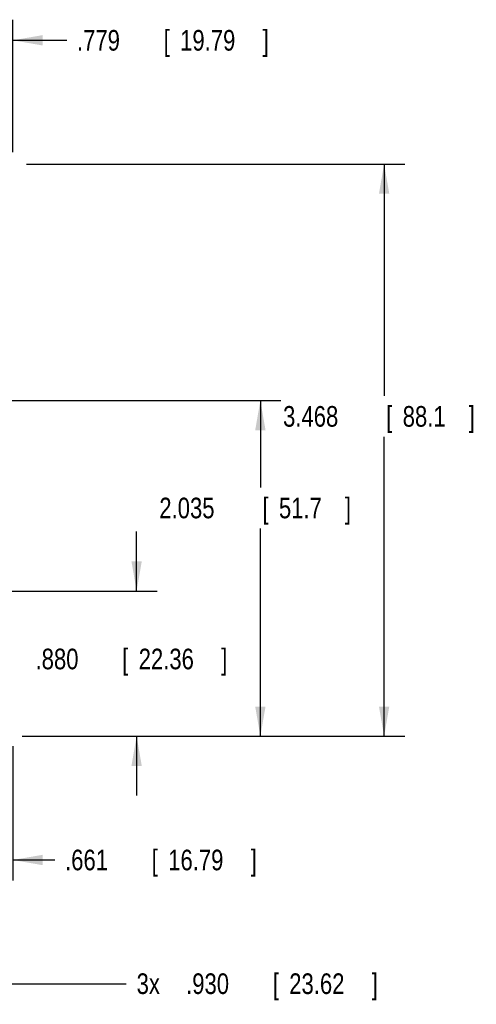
# Model space of a CAD drawing. Header units: inches. Extents: x 0 to 34, y 0 to 22.
# Tile 64 of 75: x 22.4 to 25.2, y 12.6 to 18.6. Entities that reach past the tile are written whole.
import ezdxf

# ---------------------------------------------------------------- set-up
doc = ezdxf.new("R2010")
doc.units = ezdxf.units.IN
doc.header["$LTSCALE"] = 1.87
doc.header["$MEASUREMENT"] = 0
doc.layers.get('0').update_dxf_attribs({"linetype": 'CONTINUOUS'})
doc.layers.add('DIMENSIONS', color=7, linetype='CONTINUOUS')
doc.styles.get("Standard").update_dxf_attribs({"font": 'txt', "width": 0.8})
doc.dimstyles.new('DIMSTYLE_1', dxfattribs={"dimtxt": 0.125, "dimasz": 0.18, "dimexe": 0.18, "dimexo": 0.0625, "dimgap": 0.09, "dimtad": 0, "dimtih": 1, "dimtoh": 1, "dimdec": 3, "dimzin": 4, "dimdsep": 46, "dimtxsty": 'STANDARD', "dimblk": '_FILLED', "dimblk1": '_FILLED', "dimblk2": '_FILLED', "dimcen": 0.09, "dimadec": 0, "dimazin": 0, "dimtp": 0.01, "dimtm": 0.01, "dimtfac": 1, "dimtdec": 3, "dimtofl": 0, "dimtmove": 0, "dimatfit": 3, "dimldrblk": '_FILLED', "dimfxl": 1, "dimtolj": 1, "dimtzin": 4, "dimarcsym": 0})

# ---------------------------------------------------------------- blocks, each defined once
blk = doc.blocks.new('_FILLED')
at = {"color": 0, "linetype": 'BYBLOCK'}
blk.add_solid([(0, 0), (-1, 0.174), (-1, -0.174)], dxfattribs=at)
blk = doc.blocks.new('*D6')
at = {"layer": 'DIMENSIONS', "color": 2, "linetype": 'CONTINUOUS'}
for p, q in [((21.7249, 15.0361), (21.7249, 13.343)), ((22.3859, 14.1575), (22.3859, 13.343)), ((21.7249, 13.468), (21.3649, 13.468)), ((22.3859, 13.468), (22.6398, 13.468))]:
    blk.add_line(p, q, dxfattribs=at)
at = {"layer": 'DIMENSIONS', "color": 2, "linetype": 'CONTINUOUS', "xscale": 0.18, "yscale": 0.18, "zscale": 0.18}
blk.add_blockref('_FILLED', (21.7249, 13.468), dxfattribs=at)
at = {"layer": 'DIMENSIONS', "color": 2, "linetype": 'CONTINUOUS', "xscale": 0.18, "yscale": 0.18, "zscale": 0.18, "rotation": 180}
blk.add_blockref('_FILLED', (22.3859, 13.468), dxfattribs=at)
at = {"layer": 'DIMENSIONS', "color": 2, "linetype": 'CONTINUOUS', "width": 0.8}
for s, p in [('.661', (22.7023, 13.4055)), ('[', (23.2273, 13.4055)), ('16.79', (23.3273, 13.4055)), (']', (23.8273, 13.4055))]:
    blk.add_text(s, height=0.125, dxfattribs=at).set_placement(p)
blk = doc.blocks.new('*D7')
at = {"layer": 'DIMENSIONS', "color": 2, "linetype": 'CONTINUOUS'}
for p, q in [((20.7949, 15.0361), (20.7949, 12.593)), ((21.7249, 15.0361), (21.7249, 12.593)), ((20.7949, 12.718), (21.2599, 12.718)), ((21.7249, 12.718), (21.2599, 12.718)), ((21.2599, 12.718), (23.0734, 12.718))]:
    blk.add_line(p, q, dxfattribs=at)
at = {"layer": 'DIMENSIONS', "color": 2, "linetype": 'CONTINUOUS', "xscale": 0.18, "yscale": 0.18, "zscale": 0.18, "rotation": 180}
blk.add_blockref('_FILLED', (20.7949, 12.718), dxfattribs=at)
at = {"layer": 'DIMENSIONS', "color": 2, "linetype": 'CONTINUOUS', "xscale": 0.18, "yscale": 0.18, "zscale": 0.18}
blk.add_blockref('_FILLED', (21.7249, 12.718), dxfattribs=at)
at = {"layer": 'DIMENSIONS', "color": 2, "linetype": 'CONTINUOUS', "width": 0.8}
for s, p in [('3x ', (23.1359, 12.6555)), ('.930', (23.4359, 12.6555)), ('[', (23.9609, 12.6555)), ('23.62', (24.0609, 12.6555)), (']', (24.5609, 12.6555))]:
    blk.add_text(s, height=0.125, dxfattribs=at).set_placement(p)
blk = doc.blocks.new('*D9')
at = {"layer": 'DIMENSIONS', "color": 2, "linetype": 'CONTINUOUS'}
for p, q in [((21.6069, 16.4233), (21.6069, 18.5622)), ((22.3859, 17.7594), (22.3859, 18.5622)), ((21.6069, 18.4372), (21.2469, 18.4372)), ((22.3859, 18.4372), (22.7121, 18.4372))]:
    blk.add_line(p, q, dxfattribs=at)
at = {"layer": 'DIMENSIONS', "color": 2, "linetype": 'CONTINUOUS', "xscale": 0.18, "yscale": 0.18, "zscale": 0.18}
blk.add_blockref('_FILLED', (21.6069, 18.4372), dxfattribs=at)
at = {"layer": 'DIMENSIONS', "color": 2, "linetype": 'CONTINUOUS', "xscale": 0.18, "yscale": 0.18, "zscale": 0.18, "rotation": 180}
blk.add_blockref('_FILLED', (22.3859, 18.4372), dxfattribs=at)
at = {"layer": 'DIMENSIONS', "color": 2, "linetype": 'CONTINUOUS', "width": 0.8}
for s, p in [('[', (23.2996, 18.3747)), (']', (23.8996, 18.3747)), ('.779', (22.7746, 18.3747)), ('19.79', (23.3996, 18.3747))]:
    blk.add_text(s, height=0.125, dxfattribs=at).set_placement(p)
blk = doc.blocks.new('*D13')
at = {"layer": 'DIMENSIONS', "color": 2, "linetype": 'CONTINUOUS'}
for p, q in [((23.1359, 15.0986), (23.1359, 15.4586)), ((21.7874, 15.0986), (23.2609, 15.0986)), ((22.442, 14.2184), (23.2609, 14.2184)), ((23.1359, 14.2184), (23.1359, 13.8584))]:
    blk.add_line(p, q, dxfattribs=at)
at = {"layer": 'DIMENSIONS', "color": 2, "linetype": 'CONTINUOUS', "xscale": 0.18, "yscale": 0.18, "zscale": 0.18}
for p, rotation in [((23.1359, 15.0986), 270), ((23.1359, 14.2184), 90)]:
    blk.add_blockref('_FILLED', p, dxfattribs=dict(at, rotation=rotation))
at = {"layer": 'DIMENSIONS', "color": 2, "linetype": 'CONTINUOUS', "width": 0.8}
for s, p in [('.880', (22.5234, 14.6241)), ('[', (23.0484, 14.6241)), ('22.36', (23.1484, 14.6241)), (']', (23.6484, 14.6241))]:
    blk.add_text(s, height=0.125, dxfattribs=at).set_placement(p)
blk = doc.blocks.new('*D22')
at = {"layer": 'DIMENSIONS', "color": 2, "linetype": 'CONTINUOUS'}
for p, q in [((22.4688, 17.6868), (24.7609, 17.6868)), ((24.6359, 17.6868), (24.6359, 16.2823)), ((24.6359, 14.2184), (24.6359, 16.0323)), ((22.4725, 14.2184), (24.7609, 14.2184))]:
    blk.add_line(p, q, dxfattribs=at)
at = {"layer": 'DIMENSIONS', "color": 2, "linetype": 'CONTINUOUS', "xscale": 0.18, "yscale": 0.18, "zscale": 0.18}
for p, rotation in [((24.6359, 17.6868), 90), ((24.6359, 14.2184), 270)]:
    blk.add_blockref('_FILLED', p, dxfattribs=dict(at, rotation=rotation))
at = {"layer": 'DIMENSIONS', "color": 2, "linetype": 'CONTINUOUS', "width": 0.8}
for s, p in [('3.468', (24.0234, 16.0948)), ('[', (24.6484, 16.0948)), ('88.1', (24.7484, 16.0948)), (']', (25.1484, 16.0948))]:
    blk.add_text(s, height=0.125, dxfattribs=at).set_placement(p)
blk = doc.blocks.new('*D23')
at = {"layer": 'DIMENSIONS', "color": 2, "linetype": 'CONTINUOUS'}
for p, q in [((21.7815, 16.2536), (24.0109, 16.2536)), ((23.8859, 16.2536), (23.8859, 15.727)), ((23.8859, 14.2184), (23.8859, 15.477)), ((22.4725, 14.2184), (24.0109, 14.2184))]:
    blk.add_line(p, q, dxfattribs=at)
at = {"layer": 'DIMENSIONS', "color": 2, "linetype": 'CONTINUOUS', "xscale": 0.18, "yscale": 0.18, "zscale": 0.18}
for p, rotation in [((23.8859, 16.2536), 90), ((23.8859, 14.2184), 270)]:
    blk.add_blockref('_FILLED', p, dxfattribs=dict(at, rotation=rotation))
at = {"layer": 'DIMENSIONS', "color": 2, "linetype": 'CONTINUOUS', "width": 0.8}
for s, p in [('2.035', (23.2734, 15.5395)), ('[', (23.8984, 15.5395)), ('51.7', (23.9984, 15.5395)), (']', (24.3984, 15.5395))]:
    blk.add_text(s, height=0.125, dxfattribs=at).set_placement(p)

msp = doc.modelspace()

# ---------------------------------------------------------------- dimensions: what is measured, and where the dimension line sits
at = {"layer": 'DIMENSIONS', "color": 2, "linetype": 'CONTINUOUS'}
for base, p1, p2, angle, picture, middle in [((21.6069, 18.4372), (22.3859, 17.7594), (21.6069, 16.4233), 180, '*D9', (23.3871, 18.4372)), ((24.6359, 17.6868), (22.4725, 14.2184), (22.4688, 17.6868), 90, '*D22', (24.6359, 16.1573)), ((23.8859, 16.2536), (22.4725, 14.2184), (21.7815, 16.2536), 90, '*D23', (23.8859, 15.602)), ((23.1359, 15.0986), (22.442, 14.2184), (21.7874, 15.0986), 90, '*D13', (23.1359, 14.6866)), ((21.7249, 13.468), (22.3859, 14.1575), (21.7249, 15.0361), 180, '*D6', (23.3148, 13.468))]:
    dim = msp.add_linear_dim(base=base, p1=p1, p2=p2, angle=angle, dimstyle='DIMSTYLE_1', dxfattribs=at)
    dim.commit()
    dim.dimension.update_dxf_attribs({"geometry": picture, "text_midpoint": middle, "dimtype": 160})
dim = msp.add_linear_dim(base=(20.7949, 12.718), p1=(21.7249, 15.0361), p2=(20.7949, 15.0361), angle=180, text='3x <>', dimstyle='DIMSTYLE_1', dxfattribs=at)
dim.commit()
dim.dimension.update_dxf_attribs({"geometry": '*D7', "text_midpoint": (23.8984, 12.718), "dimtype": 160})

doc.saveas('drawing.dxf')
